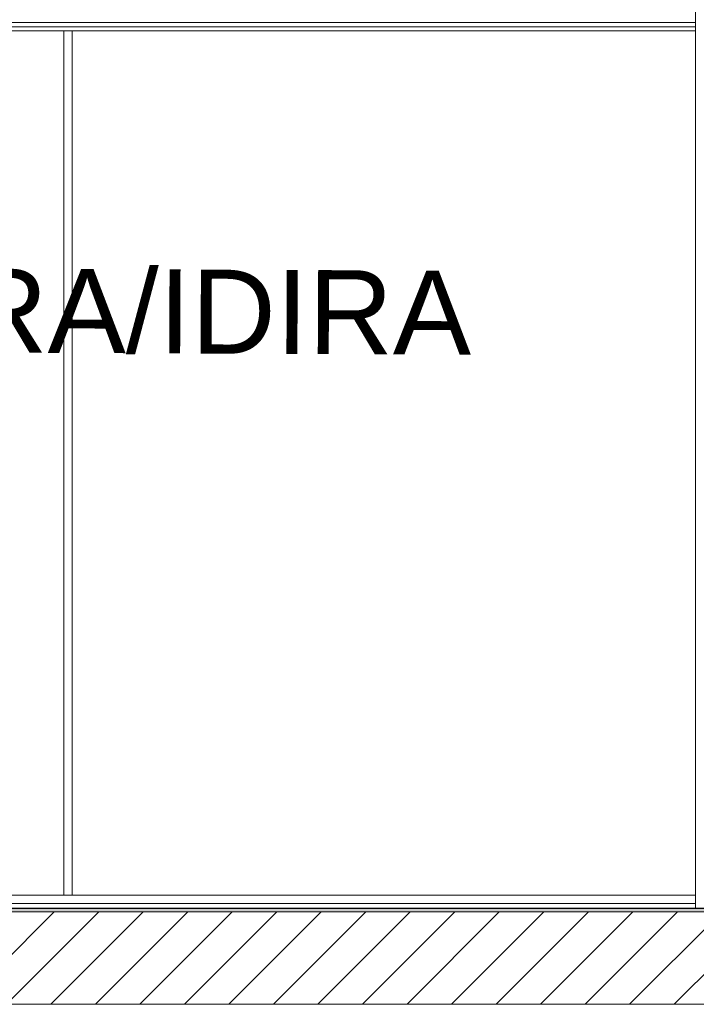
# Model space of a CAD drawing. Header units: millimetres. Extents: x 17009 to 157603, y -19950 to 21829.
# Tile 127 of 208: x 50633 to 52245, y 6690 to 9036. Entities that reach past the tile are written whole.
import ezdxf

# ---------------------------------------------------------------- set-up
doc = ezdxf.new("R2010")
doc.units = ezdxf.units.MM
doc.header["$MEASUREMENT"] = 0
for name, color, linetype in [('01-STR_Dalles.ARCHI', 7, 'Continuous'), ('02-CCO_Montants cloisons démontables.ARCHI', 7, 'Continuous'), ('04-SOE_Cloisons .ARCHI', 7, 'Continuous'), ('04-SOE_Revetement de sol.ARCHI', 7, 'Continuous'), ('05-INF _ ANNOTATIONS.ARCHI', 7, 'Continuous')]:
    doc.layers.add(name, color=color, linetype=linetype)
doc.styles.add('STYLE_GENERE_1', font='arial.ttf')

# ---------------------------------------------------------------- blocks, each defined once
blk = doc.blocks.new('Élément de coupe_27_1')
at = {"layer": '01-STR_Dalles.ARCHI', "linetype": 'Continuous', "lineweight": 0, "true_color": 0x000000}
h = blk.add_hatch(dxfattribs=at)
h.set_pattern_fill('Hachure_simple_0001', color=18, style=0, pattern_type=2)
h.set_pattern_definition([(45, (0, 0), (-53.03301, 53.03301), [])])
h.paths.add_polyline_path([(30462.5, 6910), (30462.5, 6690), (77255.2, 6690), (77255.2, 6910)])
at = {"layer": '01-STR_Dalles.ARCHI', "color": 7, "linetype": 'Continuous', "lineweight": 5}
for p, q in [((77255.2, 6910), (47432.9, 6910)), ((77105.1, 6690), (30552.5, 6690))]:
    blk.add_line(p, q, dxfattribs=at)
blk = doc.blocks.new('Élément de coupe_178_1')
at = {"layer": '04-SOE_Cloisons .ARCHI', "color": 7, "linetype": 'Continuous', "lineweight": 5}
for p, q in [((52243.7, 9570), (52243.7, 6919)), ((52243.7, 6919), (52633.7, 6919))]:
    blk.add_line(p, q, dxfattribs=at)
blk = doc.blocks.new('Élément de coupe_355_1')
at = {"layer": '04-SOE_Cloisons .ARCHI', "color": 7, "linetype": 'Continuous', "lineweight": 5}
for p, q in [((48932.5, 9019), (52243.7, 9019)), ((47472.8, 6919), (52243.7, 6919))]:
    blk.add_line(p, q, dxfattribs=at)
blk = doc.blocks.new('Élément de coupe_555_1')
at = {"layer": '04-SOE_Revetement de sol.ARCHI', "linetype": 'Continuous', "lineweight": 0, "true_color": 0x3f3f3f}
blk.add_hatch(color=250, dxfattribs=at).paths.add_polyline_path([(47432.9, 6918.6), (47432.9, 6910), (77255.2, 6910), (77255.2, 6918.6)])
at = {"layer": '04-SOE_Revetement de sol.ARCHI', "color": 7, "linetype": 'Continuous', "lineweight": 5}
blk.add_line((77255.2, 6918.6), (47432.9, 6918.6), dxfattribs=at)
blk = doc.blocks.new('Élément de coupe_696_1')
at = {"layer": '02-CCO_Montants cloisons démontables.ARCHI', "color": 7, "linetype": 'Continuous', "lineweight": 5}
for p, q in [((49110.3, 9030), (50747.9, 9030)), ((49110.3, 9010), (50737.9, 9010))]:
    blk.add_line(p, q, dxfattribs=at)
blk = doc.blocks.new('Élément de coupe_697_1')
at = {"layer": '02-CCO_Montants cloisons démontables.ARCHI', "color": 7, "linetype": 'Continuous', "lineweight": 5}
for p, q in [((49419.4, 6950), (49337.6, 6950)), ((49523.8, 6950), (49492.9, 6950)), ((49686.1, 6950), (49583.6, 6950)), ((49855, 6950), (49759.6, 6950)), ((49955.4, 6950), (49914.8, 6950)), ((50127.8, 6950), (50019.2, 6950)), ((50737.9, 6950), (50532.7, 6950)), ((49442, 6930), (49337.6, 6930)), ((49451.2, 6930), (49446.9, 6930)), ((49546.4, 6930), (49486.8, 6930)), ((49551.5, 6930), (49551.2, 6930)), ((49708.7, 6930), (49563.5, 6930)), ((49720.4, 6930), (49713.6, 6930)), ((49877.6, 6930), (49753.5, 6930)), ((49882.8, 6930), (49882.5, 6930)), ((49978, 6930), (49894.8, 6930)), ((49987.1, 6930), (49982.8, 6930)), ((50127.8, 6930), (49999.1, 6930)), ((50747.9, 6930), (50532.7, 6930))]:
    blk.add_line(p, q, dxfattribs=at)
blk = doc.blocks.new('Élément de coupe_698_1')
at = {"layer": '02-CCO_Montants cloisons démontables.ARCHI', "color": 7, "linetype": 'Continuous', "lineweight": 5}
for p, q in [((50747.9, 9030), (52243.7, 9030)), ((50747.9, 9010), (52243.7, 9010))]:
    blk.add_line(p, q, dxfattribs=at)
blk = doc.blocks.new('Élément de coupe_699_1')
at = {"layer": '02-CCO_Montants cloisons démontables.ARCHI', "color": 7, "linetype": 'Continuous', "lineweight": 5}
for p, q in [((52243.7, 6950), (50747.9, 6950)), ((52243.7, 6930), (50747.9, 6930))]:
    blk.add_line(p, q, dxfattribs=at)
blk = doc.blocks.new('Élément de coupe_792_1')
at = {"layer": '02-CCO_Montants cloisons démontables.ARCHI', "color": 7, "linetype": 'Continuous', "lineweight": 5}
for p, q in [((50737.9, 6950), (50737.9, 9010)), ((50747.9, 9010), (50737.9, 9010)), ((50757.9, 6950), (50757.9, 9010)), ((50737.9, 6950), (50747.9, 6950))]:
    blk.add_line(p, q, dxfattribs=at)

msp = doc.modelspace()

# ---------------------------------------------------------------- block references
at = {"layer": '01-STR_Dalles.ARCHI', "lineweight": 0}
msp.add_blockref('Élément de coupe_27_1', (0, 0), dxfattribs=at)
at = {"layer": '02-CCO_Montants cloisons démontables.ARCHI', "lineweight": 0}
for name in ['Élément de coupe_696_1', 'Élément de coupe_792_1', 'Élément de coupe_698_1', 'Élément de coupe_697_1', 'Élément de coupe_699_1']:
    msp.add_blockref(name, (0, 0), dxfattribs=at)
at = {"layer": '04-SOE_Cloisons .ARCHI', "lineweight": 0}
for name in ['Élément de coupe_355_1', 'Élément de coupe_178_1']:
    msp.add_blockref(name, (0, 0), dxfattribs=at)
at = {"layer": '04-SOE_Revetement de sol.ARCHI', "lineweight": 0}
msp.add_blockref('Élément de coupe_555_1', (0, 0), dxfattribs=at)

# ---------------------------------------------------------------- texts
at = {"layer": '05-INF _ ANNOTATIONS.ARCHI', "color": 7, "linetype": 'Continuous', "lineweight": 5, "insert": (50296.461, 8342.839), "char_height": 200, "attachment_point": 4, "rotation": 359.745113, "style": 'STYLE_GENERE_1'}
msp.add_mtext('\\A1;{\\pql;\\fArial|b0|i0|c0|p0;\\W1.000000;CRA/IDIRA}', dxfattribs=at)

doc.saveas('drawing.dxf')
